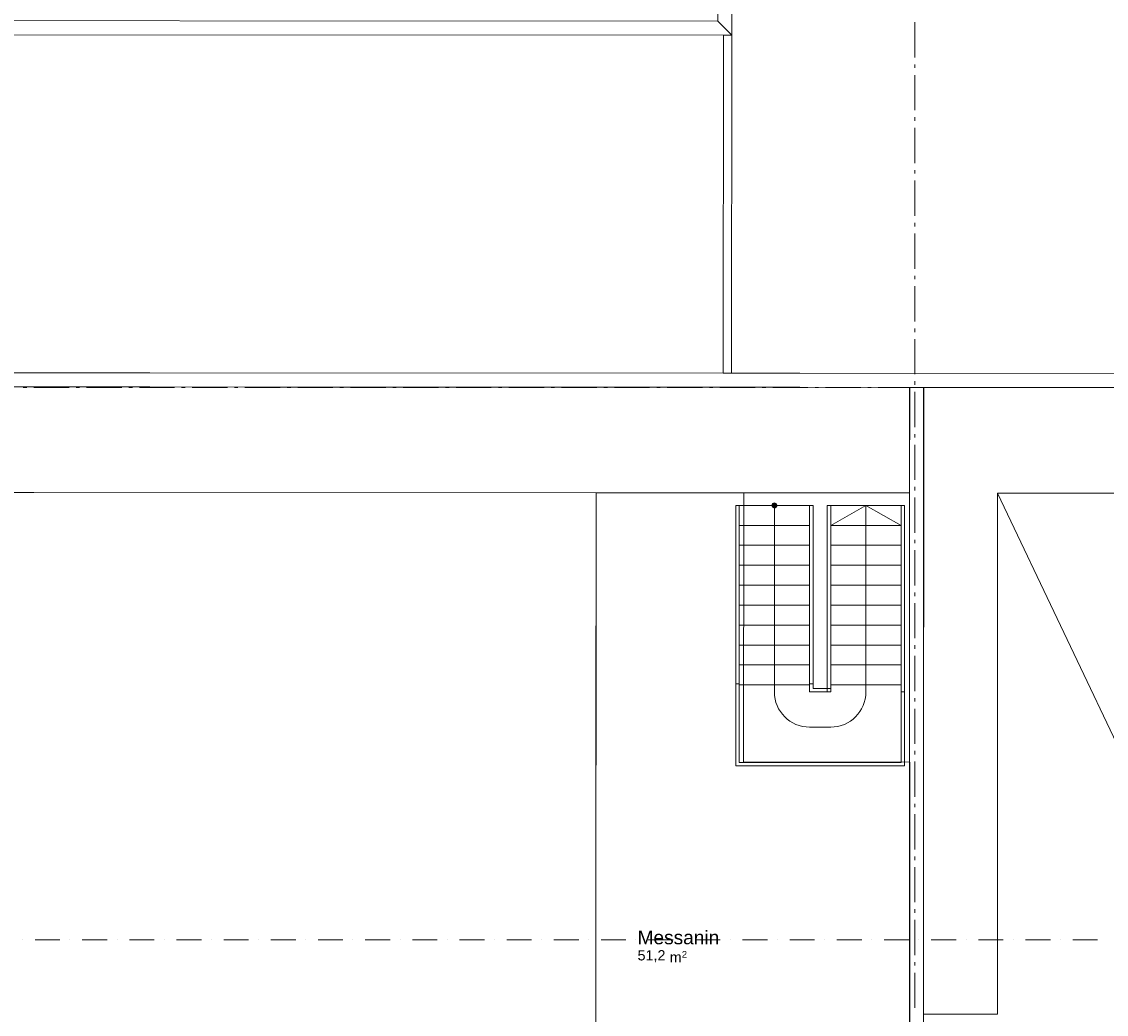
# Model space of a CAD drawing. Extents: x 16 to 1175, y 16 to 826.
# Tile 133 of 208: x 665 to 883, y 231 to 431. Entities that reach past the tile are written whole.
import ezdxf

# ---------------------------------------------------------------- set-up
doc = ezdxf.new("R2010")
doc.units = 0
doc.header["$MEASUREMENT"] = 0
doc.layers.add('Layer 1', color=7, linetype='Continuous', lineweight=0)

# ---------------------------------------------------------------- blocks, each defined once
blk = doc.blocks.new('Block_43')
at = {"layer": 'Layer 1', "color": 18, "lineweight": 5, "true_color": 0x000000}
blk.add_open_spline([(823.42, 288.59), (819.5, 288.59), (816.33, 291.76), (816.33, 295.67)], degree=3, dxfattribs=at)
blk = doc.blocks.new('Block_44')
at = {"layer": 'Layer 1', "color": 18, "lineweight": 5, "true_color": 0x000000}
blk.add_open_spline([(834.76, 295.67), (834.76, 291.76), (831.58, 288.59), (827.67, 288.59)], degree=3, dxfattribs=at)
blk = doc.blocks.new('Block_177')
at = {"layer": 'Layer 1', "insert": (788.77, 244.83), "char_height": 0.2, "attachment_point": 7}
blk.add_mtext('\\C18;\\c0;\\FArial|b0|i0|c1;\\H2.752363;\\W1.000000;Messanin', dxfattribs=at)
blk = doc.blocks.new('Block_178')
at = {"layer": 'Layer 1', "char_height": 0.2, "attachment_point": 7}
for s, insert in [('\\C18;\\c0;\\FArial|b0|i0|c1;\\H2.064278;\\W1.000000;51,2', (788.77, 241.24)), ('\\C18;\\c0;\\FArial|b0|i0|c1;\\H2.064278;\\W1.000000;m', (795.25, 241.24)), ('\\C18;\\c0;\\FArial|b0|i0|c1;\\H1.362421;\\W1.000000;2', (797.68, 242.17)), ('\\C18;\\c0;\\FArial|b0|i0|c1;\\H2.064278;\\W1.000000; ', (794.44, 241.24))]:
    blk.add_mtext(s, dxfattribs=dict(at, insert=insert))
blk = doc.blocks.new('Block_0')
at = {"layer": 'Layer 1', "true_color": 0x000000, "transparency": 33554687}
blk.add_hatch(color=18, dxfattribs=at).paths.add_polyline_path([(816.86, 333.22), (816.71, 333.59), (816.33, 333.75), (815.96, 333.59), (815.8, 333.22), (815.96, 332.84), (816.33, 332.69), (816.71, 332.84), (816.86, 333.22)])
at = {"layer": 'Layer 1', "color": 18, "lineweight": 5, "true_color": 0x000000}
for p, q in [((807.75, 427.87), (807.79, 500.15)), ((586.93, 427.98), (806.05, 427.87)), ((806.05, 427.87), (806.02, 359.84)), ((807.72, 359.84), (807.75, 427.87)), ((806.02, 359.84), (586.9, 359.95)), ((952.29, 359.77), (807.72, 359.84)), ((559.62, 357.13), (843.52, 356.99)), ((843.52, 356.99), (843.52, 144.34)), ((843.57, 335.73), (843.58, 356.99)), ((843.58, 356.99), (846.41, 356.99)), ((846.35, 356.99), (952.29, 356.93)), ((846.35, 144.34), (846.35, 356.99)), ((846.41, 356.99), (846.4, 335.73)), ((440.62, 335.93), (780.4, 335.76)), ((780.4, 335.76), (780.3, 144.34)), ((780.4, 335.76), (780.37, 282.3)), ((810.16, 335.74), (780.4, 335.76)), ((810.13, 281.57), (810.16, 335.74)), ((810.13, 281.57), (810.16, 335.74)), ((810.16, 335.74), (843.57, 335.73)), ((846.4, 335.73), (846.38, 281.55)), ((861.23, 230.8), (861.29, 335.72)), ((861.29, 335.72), (952.28, 335.67)), ((809.24, 333.22), (823.42, 333.22)), ((815.8, 333.22), (815.96, 333.59)), ((815.96, 332.84), (815.8, 333.22)), ((815.96, 333.59), (816.33, 333.75)), ((816.33, 332.69), (815.96, 332.84)), ((816.33, 333.75), (816.71, 333.59)), ((816.33, 333.22), (816.33, 329.2)), ((816.71, 332.84), (816.33, 332.69)), ((816.71, 333.59), (816.86, 333.22)), ((816.86, 333.22), (816.71, 332.84)), ((827.67, 333.22), (841.85, 333.22)), ((827.67, 329.2), (834.76, 333.22)), ((834.76, 329.2), (834.76, 333.22)), ((834.76, 333.22), (841.85, 329.2)), ((823.42, 329.2), (809.24, 329.2)), ((809.24, 329.2), (823.42, 329.2)), ((816.33, 329.2), (816.33, 297.09)), ((827.67, 329.2), (841.85, 329.2)), ((841.85, 329.2), (827.67, 329.2)), ((834.76, 297.09), (834.76, 329.2)), ((823.42, 325.19), (809.24, 325.19)), ((809.24, 325.19), (823.42, 325.19)), ((827.67, 325.19), (841.85, 325.19)), ((841.85, 325.19), (827.67, 325.19)), ((823.42, 321.18), (809.24, 321.18)), ((809.24, 321.18), (823.42, 321.18)), ((827.67, 321.18), (841.85, 321.18)), ((841.85, 321.18), (827.67, 321.18)), ((823.42, 317.16), (809.24, 317.16)), ((809.24, 317.16), (823.42, 317.16)), ((827.67, 317.16), (841.85, 317.16)), ((841.85, 317.16), (827.67, 317.16)), ((823.42, 313.15), (809.24, 313.15)), ((809.24, 313.15), (823.42, 313.15)), ((827.67, 313.15), (841.85, 313.15)), ((841.85, 313.15), (827.67, 313.15)), ((823.42, 309.13), (809.24, 309.13)), ((809.24, 309.13), (823.42, 309.13)), ((827.67, 309.13), (841.85, 309.13)), ((841.85, 309.13), (827.67, 309.13)), ((823.42, 305.12), (809.24, 305.12)), ((809.24, 305.12), (823.42, 305.12)), ((827.67, 305.12), (841.85, 305.12)), ((841.85, 305.12), (827.67, 305.12)), ((823.42, 301.1), (809.24, 301.1)), ((809.24, 301.1), (823.42, 301.1)), ((827.67, 301.1), (841.85, 301.1)), ((841.85, 301.1), (827.67, 301.1)), ((823.42, 297.09), (809.24, 297.09)), ((809.24, 297.09), (823.42, 297.09)), ((816.33, 297.09), (816.33, 295.67)), ((827.67, 297.09), (841.85, 297.09)), ((841.85, 297.09), (827.67, 297.09)), ((834.76, 295.67), (834.76, 297.09)), ((823.42, 288.59), (827.67, 288.59)), ((780.37, 282.3), (780.3, 144.34)), ((843.54, 281.55), (810.13, 281.57)), ((843.58, 281.55), (810.13, 281.57)), ((843.47, 144.31), (843.54, 281.55)), ((843.52, 144.31), (843.58, 281.55)), ((846.38, 281.55), (846.35, 230.81)), ((846.35, 230.81), (861.23, 230.8))]:
    blk.add_line(p, q, dxfattribs=at)
at = {"layer": 'Layer 1', "color": 253, "lineweight": 9, "true_color": 0xb4b4b4}
for p, q in [((844.64, 430.49), (844.64, 423.4)), ((844.64, 430.49), (844.64, 423.4)), ((844.64, 421.98), (844.64, 421.28)), ((844.64, 421.98), (844.64, 421.28)), ((844.64, 419.86), (844.64, 412.77)), ((844.64, 419.86), (844.64, 412.77)), ((844.64, 411.35), (844.64, 410.65)), ((844.64, 411.35), (844.64, 410.65)), ((844.64, 409.23), (844.64, 402.14)), ((844.64, 409.23), (844.64, 402.14)), ((844.64, 400.72), (844.64, 400.02)), ((844.64, 400.72), (844.64, 400.02)), ((844.64, 398.6), (844.64, 391.51)), ((844.64, 398.6), (844.64, 391.51)), ((844.64, 390.1), (844.64, 389.39)), ((844.64, 390.1), (844.64, 389.39)), ((844.64, 387.97), (844.64, 380.88)), ((844.64, 387.97), (844.64, 380.88)), ((844.64, 379.47), (844.64, 378.76)), ((844.64, 379.47), (844.64, 378.76)), ((844.64, 377.34), (844.64, 370.25)), ((844.64, 377.34), (844.64, 370.25)), ((844.64, 368.84), (844.64, 368.13)), ((844.64, 368.84), (844.64, 368.13)), ((844.64, 366.71), (844.64, 359.62)), ((844.64, 366.71), (844.64, 359.62)), ((665.77, 356.93), (665.06, 356.93)), ((674.27, 356.93), (667.18, 356.93)), ((676.4, 356.93), (675.69, 356.93)), ((684.9, 356.93), (677.81, 356.93)), ((687.03, 356.93), (686.32, 356.93)), ((695.53, 356.93), (688.44, 356.93)), ((697.66, 356.93), (696.95, 356.93)), ((706.16, 356.93), (699.07, 356.93)), ((708.29, 356.93), (707.58, 356.93)), ((716.79, 356.93), (709.7, 356.93)), ((718.92, 356.93), (718.21, 356.93)), ((727.42, 356.93), (720.33, 356.93)), ((729.55, 356.93), (728.84, 356.93)), ((738.05, 356.93), (730.96, 356.93)), ((740.18, 356.93), (739.47, 356.93)), ((748.68, 356.93), (741.59, 356.93)), ((750.81, 356.93), (750.1, 356.93)), ((759.31, 356.93), (752.22, 356.93)), ((761.44, 356.93), (760.73, 356.93)), ((769.94, 356.93), (762.85, 356.93)), ((772.07, 356.93), (771.36, 356.93)), ((780.57, 356.93), (773.48, 356.93)), ((782.7, 356.93), (781.99, 356.93)), ((791.2, 356.93), (784.11, 356.93)), ((793.33, 356.93), (792.62, 356.93)), ((801.83, 356.93), (794.74, 356.93)), ((803.95, 356.93), (803.25, 356.93)), ((812.46, 356.93), (805.37, 356.93)), ((814.58, 356.93), (813.88, 356.93)), ((823.09, 356.93), (816, 356.93)), ((825.21, 356.93), (824.51, 356.93)), ((833.72, 356.93), (826.63, 356.93)), ((835.84, 356.93), (835.14, 356.93)), ((844.35, 356.93), (837.26, 356.93)), ((844.64, 358.21), (844.64, 357.5)), ((844.64, 358.21), (844.64, 357.5)), ((844.64, 356.08), (844.64, 348.99)), ((844.64, 356.08), (844.64, 348.99)), ((846.47, 356.93), (845.77, 356.93)), ((854.98, 356.93), (847.89, 356.93)), ((857.1, 356.93), (856.4, 356.93)), ((865.61, 356.93), (858.52, 356.93)), ((867.73, 356.93), (867.03, 356.93)), ((876.24, 356.93), (869.15, 356.93)), ((878.36, 356.93), (877.66, 356.93)), ((886.87, 356.93), (879.78, 356.93)), ((844.64, 347.58), (844.64, 346.87)), ((844.64, 347.58), (844.64, 346.87)), ((844.64, 345.45), (844.64, 338.36)), ((844.64, 345.45), (844.64, 338.36)), ((844.64, 336.95), (844.64, 336.24)), ((844.64, 336.95), (844.64, 336.24)), ((844.64, 334.82), (844.64, 327.73)), ((844.64, 334.82), (844.64, 327.73)), ((844.64, 326.32), (844.64, 325.61)), ((844.64, 326.32), (844.64, 325.61)), ((844.64, 324.19), (844.64, 317.1)), ((844.64, 324.19), (844.64, 317.1)), ((844.64, 315.69), (844.64, 314.98)), ((844.64, 315.69), (844.64, 314.98)), ((844.64, 313.56), (844.64, 306.47)), ((844.64, 313.56), (844.64, 306.47)), ((844.64, 305.06), (844.64, 304.35)), ((844.64, 305.06), (844.64, 304.35)), ((844.64, 302.93), (844.64, 295.84)), ((844.64, 302.93), (844.64, 295.84)), ((844.64, 294.43), (844.64, 293.72)), ((844.64, 294.43), (844.64, 293.72)), ((844.64, 292.3), (844.64, 285.21)), ((844.64, 292.3), (844.64, 285.21)), ((844.64, 283.8), (844.64, 283.09)), ((844.64, 283.8), (844.64, 283.09)), ((844.64, 281.67), (844.64, 274.58)), ((844.64, 281.67), (844.64, 274.58)), ((844.64, 273.17), (844.64, 272.46)), ((844.64, 273.17), (844.64, 272.46)), ((844.64, 271.04), (844.64, 263.95)), ((844.64, 271.04), (844.64, 263.95)), ((844.64, 262.54), (844.64, 261.83)), ((844.64, 262.54), (844.64, 261.83)), ((844.64, 260.41), (844.64, 253.32)), ((844.64, 260.41), (844.64, 253.32)), ((844.64, 251.91), (844.64, 251.2)), ((844.64, 251.91), (844.64, 251.2)), ((844.64, 249.78), (844.64, 242.69)), ((844.64, 249.78), (844.64, 242.69)), ((844.64, 241.28), (844.64, 240.57)), ((844.64, 241.28), (844.64, 240.57)), ((844.64, 239.15), (844.64, 232.06)), ((844.64, 239.15), (844.64, 232.06))]:
    blk.add_line(p, q, dxfattribs=at)
at = {"layer": 'Layer 1', "color": 251, "lineweight": 5, "true_color": 0x505050}
blk.add_line((861.29, 335.72), (952.18, 144.34), dxfattribs=at)
at = {"layer": 'Layer 1', "color": 18, "lineweight": 9, "true_color": 0x000000}
for p, q in [((808.54, 297.31), (808.54, 333.22)), ((808.54, 333.22), (809.24, 333.22)), ((809.24, 333.22), (809.24, 297.31)), ((809.24, 329.2), (809.24, 333.22)), ((823.42, 297.31), (823.42, 333.22)), ((823.42, 333.22), (824.13, 333.22)), ((823.42, 333.22), (823.42, 329.2)), ((824.13, 333.22), (824.13, 297.31)), ((826.96, 295.67), (826.96, 333.22)), ((826.96, 333.22), (827.67, 333.22)), ((827.67, 333.22), (827.67, 295.67)), ((827.67, 329.2), (827.67, 333.22)), ((841.85, 295.67), (841.85, 333.22)), ((841.85, 333.22), (842.55, 333.22)), ((841.85, 333.22), (841.85, 329.2)), ((842.55, 333.22), (842.55, 295.67)), ((809.24, 325.19), (809.24, 329.2)), ((823.42, 329.2), (823.42, 325.19)), ((827.67, 325.19), (827.67, 329.2)), ((841.85, 329.2), (841.85, 325.19)), ((809.24, 321.18), (809.24, 325.19)), ((823.42, 325.19), (823.42, 321.18)), ((827.67, 321.18), (827.67, 325.19)), ((841.85, 325.19), (841.85, 321.18)), ((809.24, 317.16), (809.24, 321.18)), ((823.42, 321.18), (823.42, 317.16)), ((827.67, 317.16), (827.67, 321.18)), ((841.85, 321.18), (841.85, 317.16)), ((809.24, 313.15), (809.24, 317.16)), ((823.42, 317.16), (823.42, 313.15)), ((827.67, 313.15), (827.67, 317.16)), ((841.85, 317.16), (841.85, 313.15)), ((809.24, 309.13), (809.24, 313.15)), ((823.42, 313.15), (823.42, 309.13)), ((827.67, 309.13), (827.67, 313.15)), ((841.85, 313.15), (841.85, 309.13)), ((809.24, 305.12), (809.24, 309.13)), ((823.42, 309.13), (823.42, 305.12)), ((827.67, 305.12), (827.67, 309.13)), ((841.85, 309.13), (841.85, 305.12)), ((809.24, 301.1), (809.24, 305.12)), ((823.42, 305.12), (823.42, 301.1)), ((827.67, 301.1), (827.67, 305.12)), ((841.85, 305.12), (841.85, 301.1)), ((809.24, 297.09), (809.24, 301.1)), ((823.42, 301.1), (823.42, 297.09)), ((827.67, 297.09), (827.67, 301.1)), ((841.85, 301.1), (841.85, 297.09)), ((809.24, 297.31), (808.54, 297.31)), ((808.54, 280.79), (808.54, 297.31)), ((808.54, 297.31), (809.24, 297.31)), ((809.24, 297.31), (809.24, 281.5)), ((809.24, 281.5), (809.24, 297.09)), ((824.13, 297.31), (823.42, 297.31)), ((823.42, 295.67), (823.42, 297.31)), ((823.42, 297.31), (824.13, 297.31)), ((823.42, 297.09), (823.42, 295.67)), ((824.13, 297.31), (824.13, 296.38)), ((827.67, 295.67), (827.67, 297.09)), ((841.85, 297.09), (841.85, 281.5)), ((827.67, 295.67), (823.42, 295.67)), ((823.42, 295.67), (827.67, 295.67)), ((824.13, 296.38), (827.67, 296.38)), ((827.67, 295.67), (826.96, 295.67)), ((827.67, 296.38), (827.67, 295.67)), ((841.85, 281.5), (841.85, 295.67)), ((841.85, 295.67), (842.55, 295.67)), ((842.55, 295.67), (841.85, 295.67)), ((842.55, 295.67), (842.55, 280.79)), ((842.55, 280.79), (808.54, 280.79)), ((809.24, 281.5), (841.85, 281.5)), ((841.85, 281.5), (809.24, 281.5))]:
    blk.add_line(p, q, dxfattribs=at)
at = {"layer": 'Layer 1', "color": 251, "lineweight": 20, "true_color": 0x6a6a6a}
for p, q in [((664.93, 245.74), (664.93, 245.74)), ((672.43, 245.74), (667.43, 245.74)), ((674.43, 245.74), (674.43, 245.74)), ((681.93, 245.74), (676.93, 245.74)), ((683.93, 245.74), (683.93, 245.74)), ((691.43, 245.74), (686.43, 245.74)), ((693.43, 245.74), (693.43, 245.74)), ((700.93, 245.74), (695.93, 245.74)), ((702.93, 245.74), (702.93, 245.74)), ((710.43, 245.74), (705.43, 245.74)), ((712.43, 245.74), (712.43, 245.74)), ((719.93, 245.74), (714.93, 245.74)), ((721.93, 245.74), (721.93, 245.74)), ((729.43, 245.74), (724.43, 245.74)), ((731.43, 245.74), (731.43, 245.74)), ((738.93, 245.74), (733.93, 245.74)), ((740.93, 245.74), (740.93, 245.74)), ((748.43, 245.74), (743.43, 245.74)), ((750.43, 245.74), (750.43, 245.74)), ((757.93, 245.74), (752.93, 245.74)), ((759.93, 245.74), (759.93, 245.74)), ((767.43, 245.74), (762.43, 245.74)), ((769.43, 245.74), (769.43, 245.74)), ((776.93, 245.74), (771.93, 245.74)), ((778.93, 245.74), (778.93, 245.74)), ((786.43, 245.74), (781.43, 245.74)), ((788.43, 245.74), (788.43, 245.74)), ((795.93, 245.74), (790.93, 245.74)), ((797.93, 245.74), (797.93, 245.74)), ((805.43, 245.74), (800.43, 245.74)), ((807.43, 245.74), (807.43, 245.74)), ((814.93, 245.74), (809.93, 245.74)), ((816.93, 245.74), (816.93, 245.74)), ((824.43, 245.74), (819.43, 245.74)), ((826.43, 245.74), (826.43, 245.74)), ((833.93, 245.74), (828.93, 245.74)), ((835.93, 245.74), (835.93, 245.74)), ((843.43, 245.74), (838.43, 245.74)), ((845.43, 245.74), (845.43, 245.74)), ((852.93, 245.74), (847.93, 245.74)), ((854.93, 245.74), (854.93, 245.74)), ((862.43, 245.74), (857.43, 245.74)), ((864.43, 245.74), (864.43, 245.74)), ((871.93, 245.74), (866.93, 245.74)), ((873.93, 245.74), (873.93, 245.74)), ((881.43, 245.74), (876.43, 245.74))]:
    blk.add_line(p, q, dxfattribs=at)
at = {"layer": 'Layer 1'}
for points in [[(440.63, 357.19), (440.7, 500.09), (461.96, 500.08), (461.89, 357.18), (843.58, 356.99), (843.57, 335.73), (810.16, 335.74), (810.13, 281.57), (843.54, 281.55), (843.47, 144.31), (780.3, 144.34), (780.4, 335.76), (440.62, 335.93), (440.63, 357.19)], [(807.75, 427.87), (804.92, 430.7), (804.96, 500.15), (807.79, 500.15), (807.75, 427.87)], [(585.23, 427.98), (588.07, 430.81), (804.92, 430.7), (807.75, 427.87), (585.23, 427.98)], [(806.05, 427.87), (807.75, 427.87), (807.72, 359.84), (806.02, 359.84), (806.05, 427.87)], [(559.63, 359.97), (952.29, 359.77), (952.29, 356.93), (559.62, 357.13), (559.63, 359.97)], [(843.52, 356.99), (846.35, 356.99), (846.35, 144.34), (843.52, 144.34), (843.52, 356.99)], [(846.41, 356.99), (952.29, 356.93), (952.28, 335.67), (861.29, 335.72), (861.23, 230.8), (846.35, 230.81), (846.38, 281.55), (846.4, 335.73), (846.41, 356.99)], [(780.4, 335.76), (810.16, 335.74), (810.13, 281.57), (843.58, 281.55), (843.52, 144.31), (780.3, 144.34), (780.37, 282.3), (780.4, 335.76)], [(809.24, 333.22), (809.24, 329.2), (823.42, 329.2), (823.42, 333.22), (809.24, 333.22)], [(816.86, 333.22), (816.71, 333.59), (816.33, 333.75), (815.96, 333.59), (815.8, 333.22), (815.96, 332.84), (816.33, 332.69), (816.71, 332.84), (816.86, 333.22)], [(841.85, 329.2), (841.85, 333.22), (827.67, 333.22), (827.67, 329.2), (841.85, 329.2)], [(809.24, 329.2), (809.24, 325.19), (823.42, 325.19), (823.42, 329.2), (809.24, 329.2)], [(841.85, 325.19), (841.85, 329.2), (827.67, 329.2), (827.67, 325.19), (841.85, 325.19)], [(809.24, 325.19), (809.24, 321.18), (823.42, 321.18), (823.42, 325.19), (809.24, 325.19)], [(841.85, 321.18), (841.85, 325.19), (827.67, 325.19), (827.67, 321.18), (841.85, 321.18)], [(809.24, 321.18), (809.24, 317.16), (823.42, 317.16), (823.42, 321.18), (809.24, 321.18)], [(841.85, 317.16), (841.85, 321.18), (827.67, 321.18), (827.67, 317.16), (841.85, 317.16)], [(809.24, 317.16), (809.24, 313.15), (823.42, 313.15), (823.42, 317.16), (809.24, 317.16)], [(841.85, 313.15), (841.85, 317.16), (827.67, 317.16), (827.67, 313.15), (841.85, 313.15)], [(809.24, 313.15), (809.24, 309.13), (823.42, 309.13), (823.42, 313.15), (809.24, 313.15)], [(841.85, 309.13), (841.85, 313.15), (827.67, 313.15), (827.67, 309.13), (841.85, 309.13)], [(809.24, 309.13), (809.24, 305.12), (823.42, 305.12), (823.42, 309.13), (809.24, 309.13)], [(841.85, 305.12), (841.85, 309.13), (827.67, 309.13), (827.67, 305.12), (841.85, 305.12)], [(809.24, 305.12), (809.24, 301.1), (823.42, 301.1), (823.42, 305.12), (809.24, 305.12)], [(841.85, 301.1), (841.85, 305.12), (827.67, 305.12), (827.67, 301.1), (841.85, 301.1)], [(809.24, 301.1), (809.24, 297.09), (823.42, 297.09), (823.42, 301.1), (809.24, 301.1)], [(841.85, 297.09), (841.85, 301.1), (827.67, 301.1), (827.67, 297.09), (841.85, 297.09)], [(809.24, 297.09), (809.24, 281.5), (841.85, 281.5), (841.85, 297.09), (827.67, 297.09), (827.67, 295.67), (823.42, 295.67), (823.42, 297.09), (809.24, 297.09)]]:
    blk.add_lwpolyline(points, dxfattribs=at)
blk.add_open_spline([(330.11, 604.63), (330.11, 604.63), (634.65, 741.42), (634.65, 741.42), (634.65, 741.42), (665.43, 672.9), (665.43, 672.9), (665.43, 672.9), (711.77, 569.73), (711.77, 569.73), (711.77, 569.73), (743.01, 500.18), (743.01, 500.18), (743.01, 500.18), (952.36, 500.08), (952.36, 500.08), (952.36, 500.08), (952.29, 356.93), (952.29, 356.93), (952.29, 356.93), (846.41, 356.99), (846.41, 356.99), (846.41, 356.99), (843.58, 356.99), (843.58, 356.99), (843.58, 356.99), (461.89, 357.18), (461.89, 357.18), (461.89, 357.18), (461.96, 502.91), (461.96, 502.91), (461.96, 502.91), (330.06, 502.98), (330.06, 502.98), (330.06, 502.98), (330.11, 604.63), (330.11, 604.63)], degree=3, knots=[0, 0, 0, 0, 1, 1, 1, 2, 2, 2, 3, 3, 3, 4, 4, 4, 5, 5, 5, 6, 6, 6, 7, 7, 7, 8, 8, 8, 9, 9, 9, 10, 10, 10, 11, 11, 11, 12, 12, 12, 12], dxfattribs=at)
for name in ['Block_43', 'Block_44', 'Block_177', 'Block_178']:
    blk.add_blockref(name, (0, 0), dxfattribs=at)

msp = doc.modelspace()

# ---------------------------------------------------------------- block references
at = {"layer": 'Layer 1'}
msp.add_blockref('Block_0', (0, 0), dxfattribs=at)

doc.saveas('drawing.dxf')
